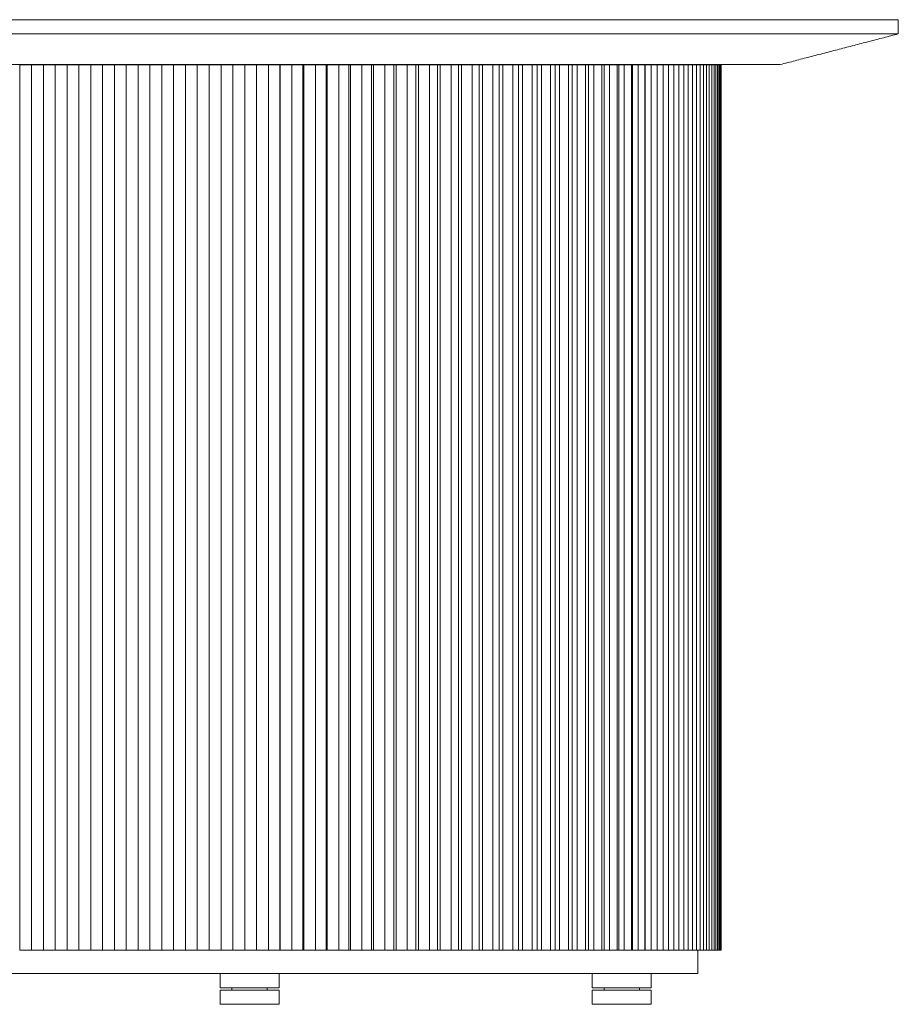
# Model space of a CAD drawing. Header units: millimetres. Extents: x -19591 to -17532, y -10399 to -9171.
# Tile 4 of 4: x -17904 to -17532, y -9588 to -9171. Entities that reach past the tile are written whole.
import ezdxf

# ---------------------------------------------------------------- set-up
doc = ezdxf.new("R2010")
doc.units = ezdxf.units.MM
doc.header["$MEASUREMENT"] = 0
doc.layers.add('Make2D$visible$lines', color=7, linetype='Continuous', lineweight=18, true_color=0x000000)

msp = doc.modelspace()

# ---------------------------------------------------------------- linework, layer by layer
at = {"layer": 'Make2D$visible$lines'}
for points in [[(-17807.06, -9171.41), (-18007.06, -9171.41), (-18207.06, -9171.41)], [(-17532.07, -9171.41), (-17669.57, -9171.41), (-17807.06, -9171.41)], [(-17532.07, -9177.41), (-17532.07, -9174.41), (-17532.07, -9171.41)], [(-17807.06, -9177.41), (-18007.06, -9177.41), (-18207.06, -9177.41)], [(-17532.07, -9177.41), (-17669.57, -9177.41), (-17807.06, -9177.41)], [(-17582.06, -9190.41), (-17557.07, -9183.91), (-17532.07, -9177.41)], [(-17807.06, -9190.41), (-18007.06, -9190.41), (-18207.06, -9190.41)], [(-17904.24, -9565.5), (-17904.24, -9378), (-17904.24, -9190.49)], [(-17904.24, -9190.49), (-17901.73, -9190.49), (-17899.21, -9190.49)], [(-17899.21, -9190.49), (-17896.71, -9190.49), (-17894.21, -9190.49)], [(-17899.21, -9190.49), (-17899.21, -9378), (-17899.21, -9565.5)], [(-17894.21, -9565.5), (-17894.21, -9378), (-17894.21, -9190.49)], [(-17894.21, -9190.49), (-17891.7, -9190.49), (-17889.18, -9190.49)], [(-17889.18, -9190.49), (-17886.68, -9190.49), (-17884.18, -9190.49)], [(-17889.18, -9190.49), (-17889.18, -9378), (-17889.18, -9565.5)], [(-17884.18, -9565.5), (-17884.18, -9378), (-17884.18, -9190.49)], [(-17884.18, -9190.49), (-17881.67, -9190.49), (-17879.15, -9190.49)], [(-17879.15, -9190.49), (-17876.65, -9190.49), (-17874.15, -9190.49)], [(-17879.15, -9190.49), (-17879.15, -9378), (-17879.15, -9565.5)], [(-17874.15, -9565.5), (-17874.15, -9378), (-17874.15, -9190.49)], [(-17874.15, -9190.49), (-17871.64, -9190.49), (-17869.12, -9190.49)], [(-17869.12, -9190.49), (-17866.62, -9190.49), (-17864.12, -9190.49)], [(-17869.12, -9190.49), (-17869.12, -9378), (-17869.12, -9565.5)], [(-17864.12, -9565.5), (-17864.12, -9378), (-17864.12, -9190.49)], [(-17864.12, -9190.49), (-17861.61, -9190.49), (-17859.09, -9190.49)], [(-17859.09, -9190.49), (-17856.59, -9190.49), (-17854.09, -9190.49)], [(-17859.09, -9190.49), (-17859.09, -9378), (-17859.09, -9565.5)], [(-17854.09, -9565.5), (-17854.09, -9378), (-17854.09, -9190.49)], [(-17854.09, -9190.49), (-17851.58, -9190.49), (-17849.06, -9190.49)], [(-17849.06, -9190.49), (-17846.56, -9190.49), (-17844.06, -9190.49)], [(-17849.06, -9190.49), (-17849.06, -9378), (-17849.06, -9565.5)], [(-17844.06, -9565.5), (-17844.06, -9378), (-17844.06, -9190.49)], [(-17844.06, -9190.49), (-17841.55, -9190.49), (-17839.03, -9190.49)], [(-17839.03, -9190.49), (-17836.53, -9190.49), (-17834.03, -9190.49)], [(-17839.03, -9190.49), (-17839.03, -9378), (-17839.03, -9565.5)], [(-17834.03, -9565.5), (-17834.03, -9378), (-17834.03, -9190.49)], [(-17834.03, -9190.49), (-17831.52, -9190.49), (-17829, -9190.49)], [(-17829, -9190.49), (-17826.5, -9190.49), (-17824, -9190.49)], [(-17829, -9190.49), (-17829, -9378), (-17829, -9565.5)], [(-17824, -9565.5), (-17824, -9378), (-17824, -9190.49)], [(-17824, -9190.49), (-17821.49, -9190.49), (-17818.97, -9190.49)], [(-17818.97, -9190.49), (-17816.47, -9190.49), (-17813.97, -9190.49)], [(-17818.97, -9190.49), (-17818.97, -9378), (-17818.97, -9565.5)], [(-17813.97, -9565.5), (-17813.97, -9378), (-17813.97, -9190.49)], [(-17813.97, -9190.49), (-17811.46, -9190.49), (-17808.94, -9190.49)], [(-17808.94, -9190.49), (-17808.94, -9378), (-17808.94, -9565.5)], [(-17808.94, -9190.49), (-17806.45, -9190.49), (-17803.95, -9190.49)], [(-17807.06, -9190.41), (-17807.06, -9190.45), (-17807.06, -9190.49)], [(-17582.06, -9190.41), (-17694.56, -9190.41), (-17807.06, -9190.41)], [(-17803.95, -9565.5), (-17803.95, -9378), (-17803.95, -9190.49)], [(-17803.95, -9190.49), (-17803.95, -9190.49), (-17803.94, -9190.49)], [(-17803.94, -9565.5), (-17803.94, -9378), (-17803.94, -9190.49)], [(-17803.94, -9190.49), (-17801.43, -9190.49), (-17798.91, -9190.49)], [(-17798.91, -9190.49), (-17798.91, -9378), (-17798.91, -9565.5)], [(-17798.91, -9190.49), (-17796.5, -9190.49), (-17794.08, -9190.49)], [(-17794.08, -9565.5), (-17794.08, -9378), (-17794.08, -9190.49)], [(-17794.08, -9190.49), (-17794, -9190.49), (-17793.92, -9190.49)], [(-17793.92, -9565.5), (-17793.92, -9378), (-17793.92, -9190.49)], [(-17793.92, -9190.49), (-17791.41, -9190.49), (-17788.91, -9190.49)], [(-17788.91, -9190.49), (-17788.91, -9378), (-17788.91, -9565.5)], [(-17788.91, -9190.49), (-17786.57, -9190.49), (-17784.24, -9190.49)], [(-17784.24, -9565.5), (-17784.24, -9378), (-17784.24, -9190.49)], [(-17784.24, -9190.49), (-17784.09, -9190.49), (-17783.93, -9190.49)], [(-17783.93, -9565.5), (-17783.93, -9378), (-17783.93, -9190.49)], [(-17783.93, -9190.49), (-17781.44, -9190.49), (-17778.95, -9190.49)], [(-17778.95, -9190.49), (-17778.95, -9378), (-17778.95, -9565.5)], [(-17778.95, -9190.49), (-17776.7, -9190.49), (-17774.46, -9190.49)], [(-17774.46, -9565.5), (-17774.46, -9378), (-17774.46, -9190.49)], [(-17774.46, -9190.49), (-17774.23, -9190.49), (-17774, -9190.49)], [(-17774, -9565.5), (-17774, -9378), (-17774, -9190.49)], [(-17774, -9190.49), (-17771.53, -9190.49), (-17769.05, -9190.49)], [(-17769.05, -9190.49), (-17769.05, -9378), (-17769.05, -9565.5)], [(-17769.05, -9190.49), (-17766.91, -9190.49), (-17764.76, -9190.49)], [(-17764.76, -9565.5), (-17764.76, -9378), (-17764.76, -9190.49)], [(-17764.76, -9190.49), (-17764.46, -9190.49), (-17764.16, -9190.49)], [(-17764.16, -9565.5), (-17764.16, -9378), (-17764.16, -9190.49)], [(-17764.16, -9190.49), (-17761.71, -9190.49), (-17759.26, -9190.49)], [(-17759.26, -9190.49), (-17759.26, -9378), (-17759.26, -9565.5)], [(-17759.26, -9190.49), (-17757.21, -9190.49), (-17755.17, -9190.49)], [(-17755.17, -9565.5), (-17755.17, -9378), (-17755.17, -9190.49)], [(-17755.17, -9190.49), (-17754.79, -9190.49), (-17754.42, -9190.49)], [(-17754.42, -9565.5), (-17754.42, -9378), (-17754.42, -9190.49)], [(-17754.42, -9190.49), (-17752, -9190.49), (-17749.58, -9190.49)], [(-17749.58, -9190.49), (-17749.58, -9378), (-17749.58, -9565.5)], [(-17749.58, -9190.49), (-17747.64, -9190.49), (-17745.71, -9190.49)], [(-17745.71, -9565.5), (-17745.71, -9378), (-17745.71, -9190.49)], [(-17745.71, -9190.49), (-17745.26, -9190.49), (-17744.81, -9190.49)], [(-17744.81, -9565.5), (-17744.81, -9378), (-17744.81, -9190.49)], [(-17744.81, -9190.49), (-17742.43, -9190.49), (-17740.05, -9190.49)], [(-17740.05, -9190.49), (-17740.05, -9378), (-17740.05, -9565.5)], [(-17740.05, -9190.49), (-17738.22, -9190.49), (-17736.4, -9190.49)], [(-17736.4, -9565.5), (-17736.4, -9378), (-17736.4, -9190.49)], [(-17736.4, -9190.49), (-17735.88, -9190.49), (-17735.36, -9190.49)], [(-17735.36, -9565.5), (-17735.36, -9378), (-17735.36, -9190.49)], [(-17735.36, -9190.49), (-17733.03, -9190.49), (-17730.69, -9190.49)], [(-17730.69, -9190.49), (-17730.69, -9378), (-17730.69, -9565.5)], [(-17730.69, -9190.49), (-17728.98, -9190.49), (-17727.27, -9190.49)], [(-17727.27, -9565.5), (-17727.27, -9378), (-17727.27, -9190.49)], [(-17727.27, -9190.49), (-17726.68, -9190.49), (-17726.09, -9190.49)], [(-17726.09, -9565.5), (-17726.09, -9378), (-17726.09, -9190.49)], [(-17726.09, -9190.49), (-17723.81, -9190.49), (-17721.52, -9190.49)], [(-17721.52, -9190.49), (-17721.52, -9378), (-17721.52, -9565.5)], [(-17721.52, -9190.49), (-17719.93, -9190.49), (-17718.34, -9190.49)], [(-17718.34, -9565.5), (-17718.34, -9378), (-17718.34, -9190.49)], [(-17718.34, -9190.49), (-17717.68, -9190.49), (-17717.03, -9190.49)], [(-17717.03, -9565.5), (-17717.03, -9378), (-17717.03, -9190.49)], [(-17717.03, -9190.49), (-17714.8, -9190.49), (-17712.56, -9190.49)], [(-17712.56, -9190.49), (-17712.56, -9378), (-17712.56, -9565.5)], [(-17712.56, -9190.49), (-17711.1, -9190.49), (-17709.63, -9190.49)], [(-17709.63, -9565.5), (-17709.63, -9378), (-17709.63, -9190.49)], [(-17709.63, -9190.49), (-17708.91, -9190.49), (-17708.19, -9190.49)], [(-17708.19, -9565.5), (-17708.19, -9378), (-17708.19, -9190.49)], [(-17708.19, -9190.49), (-17706.02, -9190.49), (-17703.85, -9190.49)], [(-17703.85, -9190.49), (-17703.85, -9378), (-17703.85, -9565.5)], [(-17703.85, -9190.49), (-17702.51, -9190.49), (-17701.17, -9190.49)], [(-17701.17, -9565.5), (-17701.17, -9378), (-17701.17, -9190.49)], [(-17701.17, -9190.49), (-17700.38, -9190.49), (-17699.6, -9190.49)], [(-17699.6, -9565.5), (-17699.6, -9378), (-17699.6, -9190.49)], [(-17699.6, -9190.49), (-17697.49, -9190.49), (-17695.39, -9190.49)], [(-17695.39, -9190.49), (-17695.39, -9378), (-17695.39, -9565.5)], [(-17695.39, -9190.49), (-17694.18, -9190.49), (-17692.97, -9190.49)], [(-17692.97, -9565.5), (-17692.97, -9378), (-17692.97, -9190.49)], [(-17692.97, -9190.49), (-17692.12, -9190.49), (-17691.27, -9190.49)], [(-17691.27, -9565.5), (-17691.27, -9378), (-17691.27, -9190.49)], [(-17691.27, -9190.49), (-17689.24, -9190.49), (-17687.21, -9190.49)], [(-17687.21, -9190.49), (-17687.21, -9378), (-17687.21, -9565.5)], [(-17687.21, -9190.49), (-17686.14, -9190.49), (-17685.06, -9190.49)], [(-17685.06, -9565.5), (-17685.06, -9378), (-17685.06, -9190.49)], [(-17685.06, -9190.49), (-17684.15, -9190.49), (-17683.24, -9190.49)], [(-17683.24, -9565.5), (-17683.24, -9378), (-17683.24, -9190.49)], [(-17683.24, -9190.49), (-17681.29, -9190.49), (-17679.33, -9190.49)], [(-17679.33, -9190.49), (-17679.33, -9378), (-17679.33, -9565.5)], [(-17679.33, -9190.49), (-17678.4, -9190.49), (-17677.46, -9190.49)], [(-17677.46, -9565.5), (-17677.46, -9378), (-17677.46, -9190.49)], [(-17677.46, -9190.49), (-17676.49, -9190.49), (-17675.53, -9190.49)], [(-17675.53, -9565.5), (-17675.53, -9378), (-17675.53, -9190.49)], [(-17675.53, -9190.49), (-17673.65, -9190.49), (-17671.78, -9190.49)], [(-17671.78, -9190.49), (-17671.78, -9378), (-17671.78, -9565.5)], [(-17671.78, -9190.49), (-17670.98, -9190.49), (-17670.18, -9190.49)], [(-17670.18, -9565.5), (-17670.18, -9378), (-17670.18, -9190.49)], [(-17670.18, -9190.49), (-17669.16, -9190.49), (-17668.14, -9190.49)], [(-17668.14, -9565.5), (-17668.14, -9378), (-17668.14, -9190.49)], [(-17668.14, -9190.49), (-17666.35, -9190.49), (-17664.56, -9190.49)], [(-17664.56, -9190.49), (-17664.56, -9378), (-17664.56, -9565.5)], [(-17664.56, -9190.49), (-17663.91, -9190.49), (-17663.25, -9190.49)], [(-17663.25, -9565.5), (-17663.25, -9378), (-17663.25, -9190.49)], [(-17663.25, -9190.49), (-17662.18, -9190.49), (-17661.1, -9190.49)], [(-17661.1, -9565.5), (-17661.1, -9378), (-17661.1, -9190.49)], [(-17661.1, -9190.49), (-17659.4, -9190.49), (-17657.71, -9190.49)], [(-17657.71, -9190.49), (-17657.71, -9378), (-17657.71, -9565.5)], [(-17657.71, -9190.49), (-17657.19, -9190.49), (-17656.68, -9190.49)], [(-17656.68, -9565.5), (-17656.68, -9378), (-17656.68, -9190.49)], [(-17656.68, -9190.49), (-17655.55, -9190.49), (-17654.43, -9190.49)], [(-17654.43, -9565.5), (-17654.43, -9378), (-17654.43, -9190.49)], [(-17654.43, -9190.49), (-17652.83, -9190.49), (-17651.23, -9190.49)], [(-17651.23, -9190.49), (-17651.23, -9378), (-17651.23, -9565.5)], [(-17651.23, -9190.49), (-17650.86, -9190.49), (-17650.49, -9190.49)], [(-17650.49, -9565.5), (-17650.49, -9378), (-17650.49, -9190.49)], [(-17650.49, -9190.49), (-17649.31, -9190.49), (-17648.14, -9190.49)], [(-17648.14, -9565.5), (-17648.14, -9378), (-17648.14, -9190.49)], [(-17648.14, -9190.49), (-17646.64, -9190.49), (-17645.14, -9190.49)], [(-17645.14, -9190.49), (-17645.14, -9378), (-17645.14, -9565.5)], [(-17645.14, -9190.49), (-17644.91, -9190.49), (-17644.69, -9190.49)], [(-17644.69, -9565.5), (-17644.69, -9378), (-17644.69, -9190.49)], [(-17644.69, -9190.49), (-17643.47, -9190.49), (-17642.25, -9190.49)], [(-17642.25, -9565.5), (-17642.25, -9378), (-17642.25, -9190.49)], [(-17642.25, -9190.49), (-17640.85, -9190.49), (-17639.45, -9190.49)], [(-17639.45, -9190.49), (-17639.45, -9378), (-17639.45, -9565.5)], [(-17639.45, -9190.49), (-17639.38, -9190.49), (-17639.3, -9190.49)], [(-17639.3, -9565.5), (-17639.3, -9378), (-17639.3, -9190.49)], [(-17639.3, -9190.49), (-17638.04, -9190.49), (-17636.78, -9190.49)], [(-17636.78, -9565.5), (-17636.78, -9378), (-17636.78, -9190.49)], [(-17636.78, -9190.49), (-17635.48, -9190.49), (-17634.19, -9190.49)], [(-17634.19, -9190.49), (-17634.19, -9378), (-17634.19, -9565.5)], [(-17634.19, -9190.49), (-17632.96, -9190.49), (-17631.73, -9190.49)], [(-17631.73, -9565.5), (-17631.73, -9378), (-17631.73, -9190.49)], [(-17631.73, -9190.49), (-17630.55, -9190.49), (-17629.37, -9190.49)], [(-17629.37, -9190.49), (-17629.37, -9378), (-17629.37, -9565.5)], [(-17629.37, -9190.49), (-17628.25, -9190.49), (-17627.13, -9190.49)], [(-17627.13, -9565.5), (-17627.13, -9378), (-17627.13, -9190.49)], [(-17627.13, -9190.49), (-17626.06, -9190.49), (-17624.99, -9190.49)], [(-17624.99, -9190.49), (-17624.99, -9378), (-17624.99, -9565.5)], [(-17624.99, -9190.49), (-17623.98, -9190.49), (-17622.97, -9190.49)], [(-17622.97, -9565.5), (-17622.97, -9378), (-17622.97, -9190.49)], [(-17622.97, -9190.49), (-17622.02, -9190.49), (-17621.06, -9190.49)], [(-17621.06, -9190.49), (-17621.06, -9378), (-17621.06, -9565.5)], [(-17621.06, -9190.49), (-17620.17, -9190.49), (-17619.28, -9190.49)], [(-17619.28, -9565.5), (-17619.28, -9378), (-17619.28, -9190.49)], [(-17619.28, -9190.49), (-17618.45, -9190.49), (-17617.61, -9190.49)], [(-17617.61, -9190.49), (-17617.61, -9378), (-17617.61, -9565.5)], [(-17617.61, -9190.49), (-17616.84, -9190.49), (-17616.07, -9190.49)], [(-17617.06, -9190.49), (-17617.06, -9190.45), (-17617.06, -9190.41)], [(-17616.07, -9565.5), (-17616.07, -9378), (-17616.07, -9190.49)], [(-17616.07, -9190.49), (-17615.35, -9190.49), (-17614.63, -9190.49)], [(-17614.63, -9190.49), (-17614.63, -9378), (-17614.63, -9565.5)], [(-17614.63, -9190.49), (-17613.98, -9190.49), (-17613.33, -9190.49)], [(-17613.33, -9565.5), (-17613.33, -9378), (-17613.33, -9190.49)], [(-17613.33, -9190.49), (-17612.73, -9190.49), (-17612.14, -9190.49)], [(-17612.14, -9190.49), (-17612.14, -9378), (-17612.14, -9565.5)], [(-17612.14, -9190.49), (-17611.61, -9190.49), (-17611.08, -9190.49)], [(-17611.08, -9565.5), (-17611.08, -9378), (-17611.08, -9190.49)], [(-17611.08, -9190.49), (-17610.61, -9190.49), (-17610.13, -9190.49)], [(-17610.13, -9190.49), (-17610.13, -9378), (-17610.13, -9565.5)], [(-17610.13, -9190.49), (-17609.73, -9190.49), (-17609.32, -9190.49)], [(-17609.32, -9565.5), (-17609.32, -9378), (-17609.32, -9190.49)], [(-17609.32, -9190.49), (-17608.97, -9190.49), (-17608.63, -9190.49)], [(-17608.63, -9190.49), (-17608.63, -9378), (-17608.63, -9565.5)], [(-17608.63, -9190.49), (-17608.34, -9190.49), (-17608.06, -9190.49)], [(-17608.06, -9565.5), (-17608.06, -9378), (-17608.06, -9190.49)], [(-17608.06, -9190.49), (-17607.84, -9190.49), (-17607.62, -9190.49)], [(-17607.62, -9190.49), (-17607.62, -9378), (-17607.62, -9565.5)], [(-17607.62, -9190.49), (-17607.46, -9190.49), (-17607.3, -9190.49)], [(-17607.3, -9565.5), (-17607.3, -9378), (-17607.3, -9190.49)], [(-17607.3, -9190.49), (-17607.2, -9190.49), (-17607.11, -9190.49)], [(-17607.11, -9190.49), (-17607.11, -9378), (-17607.11, -9565.5)], [(-17607.11, -9190.49), (-17607.07, -9190.49), (-17607.04, -9190.49)], [(-17607.04, -9565.5), (-17607.04, -9378), (-17607.04, -9190.49)], [(-17904.24, -9565.5), (-17901.73, -9565.5), (-17899.21, -9565.5)], [(-17899.21, -9565.5), (-17896.71, -9565.5), (-17894.21, -9565.5)], [(-17894.21, -9565.5), (-17891.7, -9565.5), (-17889.18, -9565.5)], [(-17889.18, -9565.5), (-17886.68, -9565.5), (-17884.18, -9565.5)], [(-17884.18, -9565.5), (-17881.67, -9565.5), (-17879.15, -9565.5)], [(-17879.15, -9565.5), (-17876.65, -9565.5), (-17874.15, -9565.5)], [(-17874.15, -9565.5), (-17871.64, -9565.5), (-17869.12, -9565.5)], [(-17869.12, -9565.5), (-17866.62, -9565.5), (-17864.12, -9565.5)], [(-17864.12, -9565.5), (-17861.61, -9565.5), (-17859.09, -9565.5)], [(-17859.09, -9565.5), (-17856.59, -9565.5), (-17854.09, -9565.5)], [(-17854.09, -9565.5), (-17851.58, -9565.5), (-17849.06, -9565.5)], [(-17849.06, -9565.5), (-17846.56, -9565.5), (-17844.06, -9565.5)], [(-17844.06, -9565.5), (-17841.55, -9565.5), (-17839.03, -9565.5)], [(-17839.03, -9565.5), (-17836.53, -9565.5), (-17834.03, -9565.5)], [(-17834.03, -9565.5), (-17831.52, -9565.5), (-17829, -9565.5)], [(-17829, -9565.5), (-17826.5, -9565.5), (-17824, -9565.5)], [(-17824, -9565.5), (-17821.49, -9565.5), (-17818.97, -9565.5)], [(-17818.97, -9565.5), (-17816.47, -9565.5), (-17813.97, -9565.5)], [(-17813.97, -9565.5), (-17811.46, -9565.5), (-17808.94, -9565.5)], [(-17808.94, -9565.5), (-17806.45, -9565.5), (-17803.95, -9565.5)], [(-17803.95, -9565.5), (-17803.95, -9565.5), (-17803.94, -9565.5)], [(-17803.94, -9565.5), (-17801.43, -9565.5), (-17798.91, -9565.5)], [(-17798.91, -9565.5), (-17796.5, -9565.5), (-17794.08, -9565.5)], [(-17794.08, -9565.5), (-17794, -9565.5), (-17793.92, -9565.5)], [(-17793.92, -9565.5), (-17791.41, -9565.5), (-17788.91, -9565.5)], [(-17788.91, -9565.5), (-17786.57, -9565.5), (-17784.24, -9565.5)], [(-17784.24, -9565.5), (-17784.09, -9565.5), (-17783.93, -9565.5)], [(-17783.93, -9565.5), (-17781.44, -9565.5), (-17778.95, -9565.5)], [(-17778.95, -9565.5), (-17776.7, -9565.5), (-17774.46, -9565.5)], [(-17774.46, -9565.5), (-17774.23, -9565.5), (-17774, -9565.5)], [(-17774, -9565.5), (-17771.53, -9565.5), (-17769.05, -9565.5)], [(-17769.05, -9565.5), (-17766.91, -9565.5), (-17764.76, -9565.5)], [(-17764.76, -9565.5), (-17764.46, -9565.5), (-17764.16, -9565.5)], [(-17764.16, -9565.5), (-17761.71, -9565.5), (-17759.26, -9565.5)], [(-17759.26, -9565.5), (-17757.21, -9565.5), (-17755.17, -9565.5)], [(-17755.17, -9565.5), (-17754.79, -9565.5), (-17754.42, -9565.5)], [(-17754.42, -9565.5), (-17752, -9565.5), (-17749.58, -9565.5)], [(-17749.58, -9565.5), (-17747.64, -9565.5), (-17745.71, -9565.5)], [(-17745.71, -9565.5), (-17745.26, -9565.5), (-17744.81, -9565.5)], [(-17744.81, -9565.5), (-17742.43, -9565.5), (-17740.05, -9565.5)], [(-17740.05, -9565.5), (-17738.22, -9565.5), (-17736.4, -9565.5)], [(-17736.4, -9565.5), (-17735.88, -9565.5), (-17735.36, -9565.5)], [(-17735.36, -9565.5), (-17733.03, -9565.5), (-17730.69, -9565.5)], [(-17730.69, -9565.5), (-17728.98, -9565.5), (-17727.27, -9565.5)], [(-17727.27, -9565.5), (-17726.68, -9565.5), (-17726.09, -9565.5)], [(-17726.09, -9565.5), (-17723.81, -9565.5), (-17721.52, -9565.5)], [(-17721.52, -9565.5), (-17719.93, -9565.5), (-17718.34, -9565.5)], [(-17718.34, -9565.5), (-17717.68, -9565.5), (-17717.03, -9565.5)], [(-17717.03, -9565.5), (-17714.8, -9565.5), (-17712.56, -9565.5)], [(-17712.56, -9565.5), (-17711.1, -9565.5), (-17709.63, -9565.5)], [(-17709.63, -9565.5), (-17708.91, -9565.5), (-17708.19, -9565.5)], [(-17708.19, -9565.5), (-17706.02, -9565.5), (-17703.85, -9565.5)], [(-17703.85, -9565.5), (-17702.51, -9565.5), (-17701.17, -9565.5)], [(-17701.17, -9565.5), (-17700.38, -9565.5), (-17699.6, -9565.5)], [(-17699.6, -9565.5), (-17697.49, -9565.5), (-17695.39, -9565.5)], [(-17695.39, -9565.5), (-17694.18, -9565.5), (-17692.97, -9565.5)], [(-17692.97, -9565.5), (-17692.12, -9565.5), (-17691.27, -9565.5)], [(-17691.27, -9565.5), (-17689.24, -9565.5), (-17687.21, -9565.5)], [(-17687.21, -9565.5), (-17686.14, -9565.5), (-17685.06, -9565.5)], [(-17685.06, -9565.5), (-17684.15, -9565.5), (-17683.24, -9565.5)], [(-17683.24, -9565.5), (-17681.29, -9565.5), (-17679.33, -9565.5)], [(-17679.33, -9565.5), (-17678.4, -9565.5), (-17677.46, -9565.5)], [(-17677.46, -9565.5), (-17676.49, -9565.5), (-17675.53, -9565.5)], [(-17675.53, -9565.5), (-17673.65, -9565.5), (-17671.78, -9565.5)], [(-17671.78, -9565.5), (-17670.98, -9565.5), (-17670.18, -9565.5)], [(-17670.18, -9565.5), (-17669.16, -9565.5), (-17668.14, -9565.5)], [(-17668.14, -9565.5), (-17666.35, -9565.5), (-17664.56, -9565.5)], [(-17664.56, -9565.5), (-17663.91, -9565.5), (-17663.25, -9565.5)], [(-17663.25, -9565.5), (-17662.18, -9565.5), (-17661.1, -9565.5)], [(-17661.1, -9565.5), (-17659.4, -9565.5), (-17657.71, -9565.5)], [(-17657.71, -9565.5), (-17657.19, -9565.5), (-17656.68, -9565.5)], [(-17656.68, -9565.5), (-17655.55, -9565.5), (-17654.43, -9565.5)], [(-17654.43, -9565.5), (-17652.83, -9565.5), (-17651.23, -9565.5)], [(-17651.23, -9565.5), (-17650.86, -9565.5), (-17650.49, -9565.5)], [(-17650.49, -9565.5), (-17649.31, -9565.5), (-17648.14, -9565.5)], [(-17648.14, -9565.5), (-17646.64, -9565.5), (-17645.14, -9565.5)], [(-17645.14, -9565.5), (-17644.91, -9565.5), (-17644.69, -9565.5)], [(-17644.69, -9565.5), (-17643.47, -9565.5), (-17642.25, -9565.5)], [(-17642.25, -9565.5), (-17640.85, -9565.5), (-17639.45, -9565.5)], [(-17639.45, -9565.5), (-17639.38, -9565.5), (-17639.3, -9565.5)], [(-17639.3, -9565.5), (-17638.04, -9565.5), (-17636.78, -9565.5)], [(-17636.78, -9565.5), (-17635.48, -9565.5), (-17634.19, -9565.5)], [(-17634.19, -9565.5), (-17632.96, -9565.5), (-17631.73, -9565.5)], [(-17631.73, -9565.5), (-17630.55, -9565.5), (-17629.37, -9565.5)], [(-17629.37, -9565.5), (-17628.25, -9565.5), (-17627.13, -9565.5)], [(-17627.13, -9565.5), (-17626.06, -9565.5), (-17624.99, -9565.5)], [(-17624.99, -9565.5), (-17623.98, -9565.5), (-17622.97, -9565.5)], [(-17622.97, -9565.5), (-17622.02, -9565.5), (-17621.06, -9565.5)], [(-17621.06, -9565.5), (-17620.17, -9565.5), (-17619.28, -9565.5)], [(-17619.28, -9565.5), (-17618.45, -9565.5), (-17617.61, -9565.5)], [(-17617.61, -9565.5), (-17616.84, -9565.5), (-17616.07, -9565.5)], [(-17617.04, -9575.45), (-17617.04, -9570.47), (-17617.04, -9565.5)], [(-17616.07, -9565.5), (-17615.35, -9565.5), (-17614.63, -9565.5)], [(-17614.63, -9565.5), (-17613.98, -9565.5), (-17613.33, -9565.5)], [(-17613.33, -9565.5), (-17612.73, -9565.5), (-17612.14, -9565.5)], [(-17612.14, -9565.5), (-17611.61, -9565.5), (-17611.08, -9565.5)], [(-17611.08, -9565.5), (-17610.61, -9565.5), (-17610.13, -9565.5)], [(-17610.13, -9565.5), (-17609.73, -9565.5), (-17609.32, -9565.5)], [(-17609.32, -9565.5), (-17608.97, -9565.5), (-17608.63, -9565.5)], [(-17608.63, -9565.5), (-17608.34, -9565.5), (-17608.06, -9565.5)], [(-17608.06, -9565.5), (-17607.84, -9565.5), (-17607.62, -9565.5)], [(-17607.62, -9565.5), (-17607.46, -9565.5), (-17607.3, -9565.5)], [(-17607.3, -9565.5), (-17607.2, -9565.5), (-17607.11, -9565.5)], [(-17607.11, -9565.5), (-17607.07, -9565.5), (-17607.04, -9565.5)], [(-18207.04, -9575.45), (-18007.04, -9575.45), (-17807.04, -9575.45)], [(-17819.38, -9575.45), (-17819.38, -9578.44), (-17819.38, -9581.44)], [(-17807.04, -9575.45), (-17712.04, -9575.45), (-17617.04, -9575.45)], [(-17794.38, -9575.45), (-17794.38, -9578.44), (-17794.38, -9581.44)], [(-17661.72, -9575.45), (-17661.72, -9578.44), (-17661.72, -9581.44)], [(-17636.72, -9575.45), (-17636.72, -9578.44), (-17636.72, -9581.44)], [(-17806.88, -9581.44), (-17813.13, -9581.44), (-17819.38, -9581.44)], [(-17806.88, -9582.44), (-17813.13, -9582.44), (-17819.38, -9582.44)], [(-17819.38, -9582.44), (-17819.38, -9585.44), (-17819.38, -9588.44)], [(-17814.38, -9582.44), (-17814.38, -9581.94), (-17814.38, -9581.44)], [(-17799.38, -9582.44), (-17799.38, -9581.94), (-17799.38, -9581.44)], [(-17794.38, -9582.44), (-17794.38, -9585.44), (-17794.38, -9588.44)], [(-17636.72, -9581.44), (-17649.22, -9581.44), (-17661.72, -9581.44)], [(-17636.72, -9582.44), (-17649.22, -9582.44), (-17661.72, -9582.44)], [(-17661.72, -9582.44), (-17661.72, -9585.44), (-17661.72, -9588.44)], [(-17656.72, -9582.44), (-17656.72, -9581.94), (-17656.72, -9581.44)], [(-17641.72, -9582.44), (-17641.72, -9581.94), (-17641.72, -9581.44)], [(-17636.72, -9582.44), (-17636.72, -9585.44), (-17636.72, -9588.44)], [(-17806.88, -9588.44), (-17813.13, -9588.44), (-17819.38, -9588.44)], [(-17636.72, -9588.44), (-17649.22, -9588.44), (-17661.72, -9588.44)]]:
    msp.add_open_spline(points, degree=2, dxfattribs=at)
for points in [[(-17794.39, -9581.44), (-17794.38, -9581.44), (-17794.38, -9581.44), (-17794.38, -9581.44), (-17806.88, -9581.44)], [(-17794.39, -9582.44), (-17794.38, -9582.44), (-17794.38, -9582.44), (-17794.38, -9582.44), (-17806.88, -9582.44)], [(-17794.39, -9588.44), (-17794.38, -9588.44), (-17794.38, -9588.44), (-17794.38, -9588.44), (-17806.88, -9588.44)]]:
    msp.add_rational_spline(points, [0.995459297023, 0.997711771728, 1, 0.707106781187, 1], degree=2, knots=[58.751464, 58.751464, 58.751464, 58.904862, 58.904862, 78.539816, 78.539816, 78.539816], dxfattribs=at)

doc.saveas('drawing.dxf')
